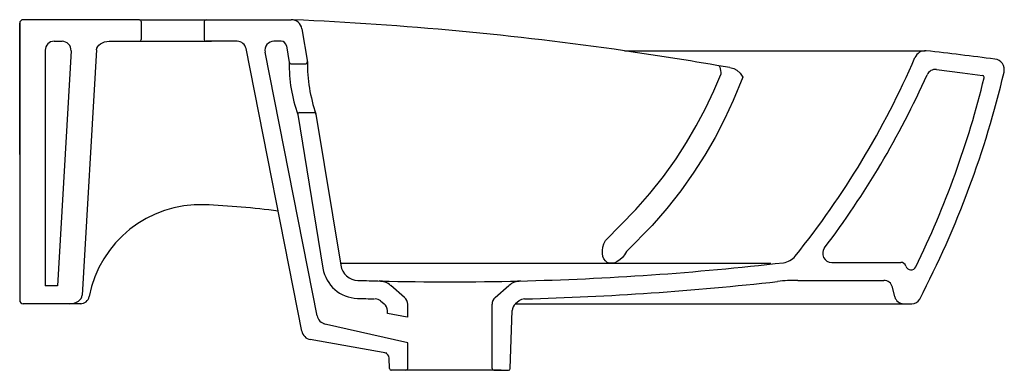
# Model space of a CAD drawing. Header units: millimetres. Extents: x 144.826 to 145.373, y 165.348 to 165.543.
import ezdxf

# ---------------------------------------------------------------- set-up
doc = ezdxf.new("R2010")
doc.units = ezdxf.units.MM
doc.layers.add('SANINDUSA', color=3, linetype='Continuous')

msp = doc.modelspace()

# ---------------------------------------------------------------- linework, layer by layer
at = {"layer": 'SANINDUSA', "ltscale": 0.5}
for p, q in [((144.8263121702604, 165.5406604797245), (144.8263121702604, 165.3868441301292)), ((144.8559351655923, 165.5426604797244), (144.8283121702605, 165.5426604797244)), ((144.8928121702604, 165.5426604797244), (144.8283121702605, 165.5426604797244)), ((144.8938121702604, 165.5416604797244), (144.8938121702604, 165.5316604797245)), ((144.9225581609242, 165.5426604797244), (144.9770979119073, 165.5426604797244)), ((144.9288121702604, 165.5416604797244), (144.9288121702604, 165.5316604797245)), ((144.9471051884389, 165.5306604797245), (144.9298121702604, 165.5306604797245)), ((144.9714804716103, 165.5306604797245), (144.9674895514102, 165.5306604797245)), ((145.1620854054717, 165.5253986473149), (145.3290273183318, 165.5253986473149)), ((144.8263121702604, 165.4678435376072), (144.8263121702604, 165.3892945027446)), ((145.2434851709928, 165.4071885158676), (145.0044126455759, 165.4071885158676)), ((145.2771979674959, 165.4078630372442), (145.3155416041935, 165.4078630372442)), ((145.3184611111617, 165.4055535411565), (145.3184569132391, 165.4055708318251)), ((145.2583328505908, 165.3978630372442), (145.3061064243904, 165.3978630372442)), ((145.0399765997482, 165.3883903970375), (145.032399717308, 165.3949649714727)), ((145.0903913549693, 165.3883903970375), (145.0979682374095, 165.3949649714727)), ((145.3122664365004, 165.3886833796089), (145.3109652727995, 165.3940426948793)), ((145.1017448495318, 165.384863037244), (145.3171252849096, 165.384863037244)), ((145.3171252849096, 165.384863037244), (145.3217202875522, 165.384863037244)), ((145.0414887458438, 165.3773834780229), (145.0306006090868, 165.3793816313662)), ((145.0301321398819, 165.3573260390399), (144.9876857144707, 165.3649680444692)), ((145.0407626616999, 165.3478917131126), (145.0326658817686, 165.3478917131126)), ((145.0896052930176, 165.3478917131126), (145.0977020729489, 165.3478917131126))]:
    msp.add_line(p, q, dxfattribs=at)
at = {"layer": 'SANINDUSA'}
for p, q in [((144.8263121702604, 165.4678435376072), (144.8263121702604, 165.5406604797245)), ((144.8697778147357, 165.5426604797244), (144.8283121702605, 165.5426604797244)), ((144.8928121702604, 165.5426604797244), (144.9298121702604, 165.5426604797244)), ((144.9830188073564, 165.5376315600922), (144.9860538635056, 165.5191261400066)), ((144.8454543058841, 165.5306604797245), (144.849825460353, 165.5306604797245)), ((144.8760771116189, 165.5306604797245), (144.8927604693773, 165.5306604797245)), ((144.8927604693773, 165.5306604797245), (144.9298121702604, 165.5306604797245)), ((144.9298121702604, 165.5306604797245), (144.9328349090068, 165.5306604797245)), ((144.9829237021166, 165.3697023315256), (144.9520109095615, 165.5266268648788)), ((144.9914325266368, 165.3782476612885), (144.9625838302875, 165.5246940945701)), ((144.9744409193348, 165.5281460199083), (144.9759556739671, 165.518910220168)), ((144.9769424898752, 165.5180720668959), (144.9850493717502, 165.5180720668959)), ((144.9816987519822, 165.4910720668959), (144.9898056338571, 165.4910720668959)), ((144.9907924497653, 165.4902339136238), (145.0045718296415, 165.4062179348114)), ((144.980711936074, 165.489910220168), (144.9947036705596, 165.4045994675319)), ((145.0267514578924, 165.3864335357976), (145.0287577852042, 165.3847500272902)), ((145.1036164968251, 165.3864335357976), (145.1016101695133, 165.3847500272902)), ((144.8482619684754, 165.3848441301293), (144.8283121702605, 165.3848441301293)), ((145.0306006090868, 165.3793816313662), (145.0305408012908, 165.3810943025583)), ((145.0417626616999, 165.3773439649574), (145.0417626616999, 165.3845601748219)), ((145.0886052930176, 165.3488917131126), (145.0886052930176, 165.3845601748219)), ((145.0987020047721, 165.3488742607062), (145.0998271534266, 165.3810943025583)), ((145.041904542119, 165.3631736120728), (144.9949404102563, 165.3737937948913)), ((145.0417626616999, 165.3488917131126), (145.0417626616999, 165.3632056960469)), ((145.0316659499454, 165.3488742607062), (145.031463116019, 165.3546826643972)), ((145.0936536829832, 165.3478917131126), (145.0326658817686, 165.3478917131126))]:
    msp.add_line(p, q, dxfattribs=at)
at = {"layer": 'SANINDUSA', "linetype": 'Continuous'}
for p, q in [((144.8263121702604, 165.5406604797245), (144.8263121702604, 165.3868604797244)), ((144.8263121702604, 165.5406604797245), (144.8263121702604, 165.3868604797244)), ((144.8404543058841, 165.5256604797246), (144.8404543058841, 165.3948604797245)), ((144.8548169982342, 165.5253697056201), (144.8472143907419, 165.3948604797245)), ((144.8690120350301, 165.5258662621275), (144.8610772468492, 165.3896546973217)), ((144.8472143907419, 165.3948604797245), (144.8404543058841, 165.3948604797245)), ((144.8604287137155, 165.3848604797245), (144.8291405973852, 165.3848604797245))]:
    msp.add_line(p, q, dxfattribs=at)
at = {"layer": 'SANINDUSA', "linetype": 'Continuous', "flags": 128}
for points in [[(144.8690120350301, 165.5258662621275), (144.8691960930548, 165.5268119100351), (144.8696309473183, 165.527715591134), (144.8703007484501, 165.5285443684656), (144.8711810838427, 165.5292680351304), (144.8722398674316, 165.5298602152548), (144.8734385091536, 165.530299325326), (144.8747333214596, 165.5305693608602), (144.8760771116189, 165.5306604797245)], [(144.8540121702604, 165.3848604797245), (144.8553559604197, 165.3849515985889), (144.8566507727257, 165.3852216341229), (144.8578494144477, 165.3856607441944), (144.8589081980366, 165.3862529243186), (144.8597885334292, 165.3869765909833), (144.860458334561, 165.3878053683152), (144.8608931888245, 165.3887090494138), (144.8610772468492, 165.3896546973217)]]:
    msp.add_lwpolyline(points, dxfattribs=at)
at = {"layer": 'SANINDUSA', "flags": 128}
for points in [[(145.1515227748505, 165.4199504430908), (145.1684974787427, 165.437223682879), (145.1762591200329, 165.4460192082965), (145.1837511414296, 165.4554711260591), (145.1908532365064, 165.4654563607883), (145.1965694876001, 165.4743584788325), (145.2019601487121, 165.4836069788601), (145.2070445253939, 165.4932612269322), (145.2117580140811, 165.5032290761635), (145.215561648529, 165.5121931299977)], [(145.214602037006, 165.5170800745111), (145.2147156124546, 165.516942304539), (145.215077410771, 165.5162376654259), (145.2153493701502, 165.5153839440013), (145.2155236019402, 165.5144059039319), (145.2155950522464, 165.5133319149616), (145.215561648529, 165.5121931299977)], [(145.2206880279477, 165.5160162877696), (145.222827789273, 165.5154849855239), (145.2244719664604, 165.514598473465), (145.2263302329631, 165.5128851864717), (145.2277931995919, 165.5107481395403), (145.227800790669, 165.5107345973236)], [(145.227800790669, 165.5107345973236), (145.2224968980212, 165.4977373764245), (145.2176533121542, 165.4873434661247), (145.2124137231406, 165.4772668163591), (145.2067564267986, 165.4674519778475), (145.2007462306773, 165.4580019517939), (145.1934344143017, 165.447623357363), (145.1857147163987, 165.4377859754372), (145.1775253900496, 165.4284222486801), (145.1633112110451, 165.4138644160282)]]:
    msp.add_lwpolyline(points, dxfattribs=at)
at = {"layer": 'SANINDUSA', "linetype": 'Continuous', "flags": 128}
msp.add_lwpolyline([(145.3353621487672, 165.5149534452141), (145.3497903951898, 165.5131023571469, -0.001420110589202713), (145.3498185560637, 165.5130986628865), (145.3610389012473, 165.5115943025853)], format="xyb", dxfattribs=at)
at = {"layer": 'SANINDUSA'}
for centre, radius, start, end in [((144.8283121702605, 165.5406604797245), 0.002, 90, 180), ((144.9770979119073, 165.5366604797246), 0.006, 9.314103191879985, 90), ((144.8454543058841, 165.5256604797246), 0.005, 90, 180), ((144.849825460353, 165.5256604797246), 0.005, 356.6660931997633, 90), ((144.9471051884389, 165.5256604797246), 0.005, 11.1440900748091, 90), ((144.9674895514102, 165.5256604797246), 0.005, 90, 191.1440900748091), ((144.9714804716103, 165.5276604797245), 0.003, 9.314103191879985, 90), ((145.0620124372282, 165.5182264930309), 0.08609054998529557, 179.4242145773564, 199.202792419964), ((144.9769424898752, 165.5190720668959), 0.001, 189.31410319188, 270), ((144.9850493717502, 165.5190720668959), 0.001, 270, 9.314103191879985), ((145.0721428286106, 165.5186037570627), 0.08609054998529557, 179.4242145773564, 199.202792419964), ((145.3670611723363, 165.5148225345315), 0.006, 346.7899341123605, 82.73622701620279), ((145.3347258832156, 165.5099940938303), 0.005, 82.68911125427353, 155.8786219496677), ((145.3609060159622, 165.5106031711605), 0.001, 346.2004966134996, 82.36364610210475), ((144.9816987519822, 165.4900720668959), 0.001, 90, 189.31410319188), ((144.9898056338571, 165.4900720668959), 0.001, 9.314103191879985, 90), ((144.926560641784, 165.3771510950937), 0.06273584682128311, 87.88316932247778, 169.1994807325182), ((144.9120748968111, 165.0054676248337), 0.4347013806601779, 82.36890569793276, 87.78472543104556), ((145.2771979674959, 165.4128630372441), 0.005, 142.8473133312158, 270), ((144.8283121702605, 165.3868441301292), 0.002, 180, 270), ((144.8600246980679, 165.3898441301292), 0.005, 270, 349.1994807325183), ((145.0367626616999, 165.3845601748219), 0.005, 0, 49.99999999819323), ((145.0936052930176, 165.3845601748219), 0.005, 130.0000000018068, 180), ((145.3217448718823, 165.3897732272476), 0.004910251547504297, 269.7131339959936, 331.7414779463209), ((145.0255438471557, 165.3809198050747), 0.005, 2.000000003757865, 49.99999999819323), ((145.1048241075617, 165.3809198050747), 0.005, 130.0000000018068, 177.9999999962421), ((144.997319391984, 165.3794073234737), 0.006, 191.1440900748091, 257.2577937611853), ((145.028464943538, 165.3545779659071), 0.003, 2.000000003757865, 79.79387045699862), ((145.0326658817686, 165.3488917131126), 0.001, 180.9999999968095, 270.000018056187), ((145.0407626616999, 165.3488917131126), 0.001, 270, 0), ((145.0896052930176, 165.3488917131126), 0.001, 180, 270), ((145.0977020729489, 165.3488917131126), 0.001, 269.9999819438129, 359.0000000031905)]:
    msp.add_arc(centre, radius, start, end, dxfattribs=at)
at = {"layer": 'SANINDUSA', "ltscale": 0.5}
for centre, radius, start, end in [((144.8928121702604, 165.5416604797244), 0.001, 0, 90), ((144.9298121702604, 165.5416604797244), 0.001, 90, 180), ((144.8973093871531, 163.683887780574), 1.860448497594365, 81.81797674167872, 87.5124044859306), ((144.8928121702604, 165.5316604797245), 0.001, 270, 0), ((144.9298121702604, 165.5316604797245), 0.001, 180, 270), ((144.8973093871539, 163.6838877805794), 1.860448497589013, 79.99014454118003, 81.81797674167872), ((145.3290273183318, 165.5193986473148), 0.005999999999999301, 83.5621829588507, 158.7673272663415), ((145.0228345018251, 162.8141656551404), 2.728506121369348, 82.73622701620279, 83.54248122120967), ((145.2492093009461, 165.4176220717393), 0.01, 276.595051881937, 321.257054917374), ((145.0144399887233, 165.4078364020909), 0.02, 189.31410319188, 268.1918232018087), ((145.0144399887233, 165.4078364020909), 0.01, 189.31410319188, 268.1918232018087), ((145.065590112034, 167.0057976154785), 1.608755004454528, 271.3563374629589, 276.595051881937), ((145.3155416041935, 165.404863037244), 0.003, 17.96455619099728, 90), ((145.3212490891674, 165.4067136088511), 0.003, 197.9645561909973, 334.0631323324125), ((145.0651839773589, 167.0152296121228), 1.618193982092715, 268.1918232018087, 268.6371914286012), ((145.0257286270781, 165.3875137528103), 0.01, 49.0513339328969, 88.61143919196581), ((145.0651839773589, 167.0152296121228), 1.618193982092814, 268.6371914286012, 271.3628085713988), ((145.1046392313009, 165.3875136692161), 0.01, 91.38227636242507, 130.9486660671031), ((145.0651839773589, 167.0152296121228), 1.628193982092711, 271.4596222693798, 276.4169791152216), ((145.2583328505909, 165.297863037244), 0.1, 90, 96.41697911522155), ((145.3061064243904, 165.3928630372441), 0.005, 13.64653945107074, 90), ((145.0651839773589, 167.0152296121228), 1.628193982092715, 268.1918232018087, 268.5252915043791), ((145.0235825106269, 165.3825655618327), 0.005, 49.99999999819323, 88.54037773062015), ((145.1067854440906, 165.3825655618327), 0.005, 91.45962226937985, 130.0000000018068), ((145.3171252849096, 165.3898630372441), 0.005, 193.6465394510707, 270), ((144.9888105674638, 165.3708619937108), 0.006, 191.1440900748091, 259.7938704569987)]:
    msp.add_arc(centre, radius, start, end, dxfattribs=at)
at = {"layer": 'SANINDUSA', "linetype": 'Continuous'}
for centre, radius, start, end in [((144.880740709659, 165.713274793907), 0.48241891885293, 321.257054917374, 336.5855629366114), ((144.880740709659, 165.713274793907), 0.492418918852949, 322.8473133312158, 335.8786219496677), ((144.8492977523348, 165.636358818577), 0.5378364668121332, 332.4321091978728, 346.7899341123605), ((144.8492759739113, 165.6362668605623), 0.5278364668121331, 334.0631323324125, 346.2004966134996)]:
    msp.add_arc(centre, radius, start, end, dxfattribs=at)
at = {"layer": 'SANINDUSA', "ltscale": 0.5, "extrusion": (0, 0, -1)}
msp.add_ellipse((145.157453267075, 165.4169765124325), major_axis=(-0.00485591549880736, -0.009140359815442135), ratio=0.6408876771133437, start_param=4.71238898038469, end_param=7.853981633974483, dxfattribs=at)

doc.saveas('drawing.dxf')
